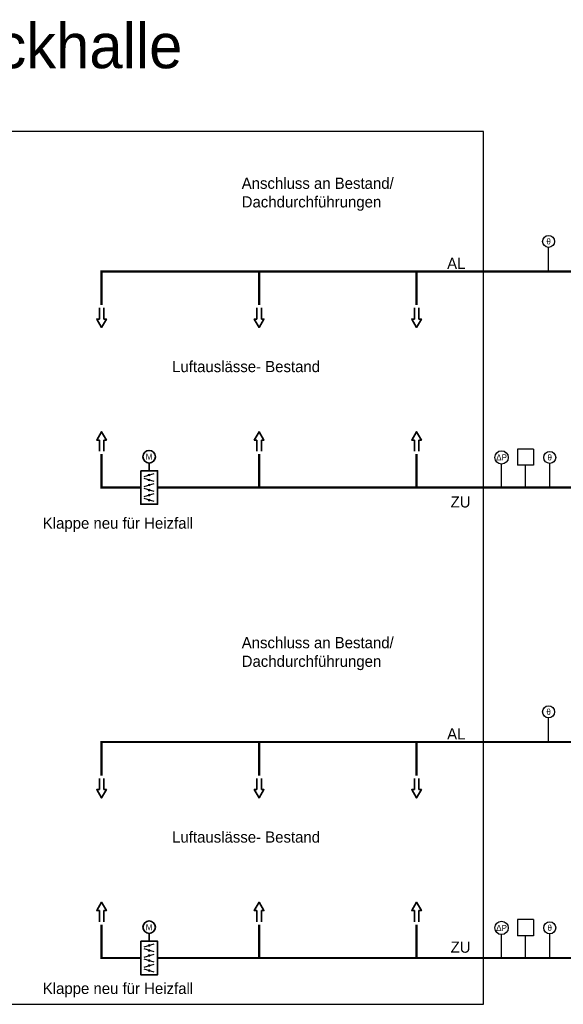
# Model space of a CAD drawing. Header units: millimetres. Extents: x 442 to 2976, y -308 to 276.
# Tile 4 of 5: x 2416 to 2659, y -268 to 173. Entities that reach past the tile are written whole.
import ezdxf
from ezdxf.enums import TextEntityAlignment as Align

# ---------------------------------------------------------------- set-up
doc = ezdxf.new("R2010")
doc.units = ezdxf.units.MM
for name, color, linetype, lineweight in [('Pi_lü_Beschriftung', 43, 'Continuous', 25), ('Pi_lü_fo_ka_00_gelb', 32, 'Continuous', 35), ('Pi_lü_zu_ge_00_blau', 153, 'Continuous', 35), ('Pi_lü_zu_ka_00_rot', 232, 'Continuous', 35)]:
    doc.layers.add(name, color=color, linetype=linetype, lineweight=lineweight)
doc.styles.add('Arial', font='arial.ttf', dxfattribs={"width": 0.95, "height": 1.8})
doc.styles.add('GREEKS', font='greekc.shx')

# ---------------------------------------------------------------- blocks, each defined once
blk = doc.blocks.new('Jalousieklappe')
at = {"lineweight": 18}
h = blk.add_hatch(color=7, dxfattribs=at)
edge = h.paths.add_edge_path()
edge.add_arc((2.5, 3.75), 0.25, 0, 360)
edge = h.paths.add_edge_path()
edge.add_arc((2.5, 2.25), 0.25, 0, 360)
edge = h.paths.add_edge_path()
edge.add_arc((2.5, 0.75), 0.25, 0, 360)
edge = h.paths.add_edge_path()
edge.add_arc((2.5, -0.75), 0.25, 0, 360)
edge = h.paths.add_edge_path()
edge.add_arc((2.5, -2.25), 0.25, 0, 360)
edge = h.paths.add_edge_path()
edge.add_arc((2.5, -3.75), 0.25, 0, 360)
at = {"color": 7, "lineweight": 25}
for p, q in [((1, 4.2), (4, 3.3)), ((4, 2.7), (1, 1.8)), ((1, 1.2), (4, 0.3)), ((4, -0.3), (1, -1.2)), ((1, -1.8), (4, -2.7)), ((4, -3.3), (1, -4.2))]:
    blk.add_line(p, q, dxfattribs=at)
blk.add_lwpolyline([(5, -5), (5, 5), (0, 5), (0, -5)], close=True)
at = {"color": 7, "lineweight": 18}
for centre in [(2.5, 3.75), (2.5, 2.25), (2.5, 0.75), (2.5, -0.75), (2.5, -2.25), (2.5, -3.75)]:
    blk.add_circle(centre, 0.25, dxfattribs=at)
blk = doc.blocks.new('Antrieb-durch-Motor')
blk.add_line((0, 0), (0, 2.33))
blk.add_circle((0, 4.2), 1.87)
at = {"color": 43, "lineweight": 25, "style": 'Arial', "width": 0.95}
blk.add_attdef('ART', text='', height=1.8, dxfattribs=at).set_placement((0, 4.2), align=Align.MIDDLE_CENTER)
blk = doc.blocks.new('Fühler-Temperatur')
blk.add_line((0, 0), (0, -7.2))
blk.add_circle((0, -9), 1.8)
at = {"color": 7, "lineweight": 25, "style": 'GREEKS'}
blk.add_attdef('ART', text='', height=1.8, dxfattribs=at).set_placement((0, -9), align=Align.MIDDLE_CENTER)
blk = doc.blocks.new('Fühler-druck')
blk.add_line((0, 0), (0, -7))
blk.add_circle((0, -9), 2)
at = {"color": 7, "style": 'GREEKS'}
blk.add_attdef('ART', text='', height=1.8, dxfattribs=at).set_placement((0, -9), align=Align.MIDDLE_CENTER)

msp = doc.modelspace()

# ---------------------------------------------------------------- linework, layer by layer
for p, q in [((2638.74, -19.43), (2638.74, -26.63)), ((2645.94, -19.43), (2638.74, -19.43)), ((2645.94, -19.43), (2645.94, -26.63)), ((2645.94, -26.63), (2638.74, -26.63)), ((2642.34, -36.63), (2642.34, -26.63)), ((2638.74, -230.04), (2638.74, -237.24)), ((2645.94, -230.04), (2638.74, -230.04)), ((2645.94, -230.04), (2645.94, -237.24)), ((2645.94, -237.24), (2638.74, -237.24)), ((2642.34, -247.24), (2642.34, -237.24))]:
    msp.add_line(p, q)
msp.add_lwpolyline([(2623.62, 122.84), (2221.73, 122.84), (2221.73, -267.96), (2623.62, -267.96)], close=True)
at = {"layer": 'Pi_lü_fo_ka_00_gelb', "color": 253}
for p, q in [((2451.67, 43.82), (2451.67, 38.82)), ((2453.67, 38.82), (2453.67, 43.82)), ((2522.15, 43.82), (2522.15, 38.82)), ((2524.15, 38.82), (2524.15, 43.82)), ((2592.62, 43.82), (2592.62, 38.82)), ((2594.62, 38.82), (2594.62, 43.82)), ((2451.67, -166.8), (2451.67, -171.8)), ((2453.67, -171.8), (2453.67, -166.8)), ((2522.15, -166.8), (2522.15, -171.8)), ((2524.15, -171.8), (2524.15, -166.8)), ((2592.62, -166.8), (2592.62, -171.8)), ((2594.62, -171.8), (2594.62, -166.8))]:
    msp.add_line(p, q, dxfattribs=at)
at = {"layer": 'Pi_lü_fo_ka_00_gelb', "color": 253, "const_width": 1}
for points in [[(2665.45, 60.07), (2452.67, 60.07), (2452.67, 45.07)], [(2523.15, 60.07), (2523.15, 45.07)], [(2593.62, 60.07), (2593.62, 45.07)], [(2665.45, -150.55), (2452.67, -150.55), (2452.67, -165.55)], [(2523.15, -150.55), (2523.15, -165.55)], [(2593.62, -150.55), (2593.62, -165.55)]]:
    msp.add_lwpolyline(points, dxfattribs=at)
at = {"layer": 'Pi_lü_fo_ka_00_gelb', "color": 253}
for points in [[(2453.67, 38.82), (2454.84, 38.82), (2452.67, 35.07), (2450.51, 38.82), (2451.67, 38.82)], [(2524.15, 38.82), (2525.31, 38.82), (2523.15, 35.07), (2520.98, 38.82), (2522.15, 38.82)], [(2594.62, 38.82), (2595.79, 38.82), (2593.62, 35.07), (2591.46, 38.82), (2592.62, 38.82)], [(2453.67, -171.8), (2454.84, -171.8), (2452.67, -175.55), (2450.51, -171.8), (2451.67, -171.8)], [(2524.15, -171.8), (2525.31, -171.8), (2523.15, -175.55), (2520.98, -171.8), (2522.15, -171.8)], [(2594.62, -171.8), (2595.79, -171.8), (2593.62, -175.55), (2591.46, -171.8), (2592.62, -171.8)]]:
    msp.add_lwpolyline(points, dxfattribs=at)
at = {"layer": 'Pi_lü_zu_ka_00_rot', "color": 253}
for p, q in [((2451.67, -15.38), (2451.67, -20.38)), ((2453.67, -20.38), (2453.67, -15.38)), ((2522.15, -15.38), (2522.15, -20.38)), ((2524.15, -20.38), (2524.15, -15.38)), ((2592.62, -15.38), (2592.62, -20.38)), ((2594.62, -20.38), (2594.62, -15.38)), ((2451.67, -225.99), (2451.67, -230.99)), ((2453.67, -230.99), (2453.67, -225.99)), ((2522.15, -225.99), (2522.15, -230.99)), ((2524.15, -230.99), (2524.15, -225.99)), ((2592.62, -225.99), (2592.62, -230.99)), ((2594.62, -230.99), (2594.62, -225.99))]:
    msp.add_line(p, q, dxfattribs=at)
for points in [[(2451.67, -15.38), (2450.51, -15.38), (2452.67, -11.63), (2454.84, -15.38), (2453.67, -15.38)], [(2522.15, -15.38), (2520.98, -15.38), (2523.15, -11.63), (2525.31, -15.38), (2524.15, -15.38)], [(2592.62, -15.38), (2591.46, -15.38), (2593.62, -11.63), (2595.79, -15.38), (2594.62, -15.38)], [(2451.67, -225.99), (2450.51, -225.99), (2452.67, -222.24), (2454.84, -225.99), (2453.67, -225.99)], [(2522.15, -225.99), (2520.98, -225.99), (2523.15, -222.24), (2525.31, -225.99), (2524.15, -225.99)], [(2592.62, -225.99), (2591.46, -225.99), (2593.62, -222.24), (2595.79, -225.99), (2594.62, -225.99)]]:
    msp.add_lwpolyline(points, dxfattribs=at)
at = {"layer": 'Pi_lü_zu_ka_00_rot', "color": 253, "const_width": 1}
for points in [[(2452.67, -21.63), (2452.67, -36.63), (2470.19, -36.63)], [(2523.15, -21.63), (2523.15, -36.63)], [(2593.62, -21.63), (2593.62, -36.63)], [(2477.69, -36.63), (2665.45, -36.63)], [(2452.67, -232.24), (2452.67, -247.24), (2470.19, -247.24)], [(2523.15, -232.24), (2523.15, -247.24)], [(2593.62, -232.24), (2593.62, -247.24)], [(2477.69, -247.24), (2665.45, -247.24)]]:
    msp.add_lwpolyline(points, dxfattribs=at)

# ---------------------------------------------------------------- block references
ref = msp.add_blockref('Fühler-Temperatur', (2652.7, 60.07), dxfattribs=dict(xscale=1.5, yscale=1.5, zscale=1.5, rotation=180))
ref.add_attrib('ART', 'q', dxfattribs={"color": 7, "lineweight": 25, "height": 2.7, "style": 'GREEKS'}).set_placement((2652.7, 73.57), align=Align.MIDDLE_CENTER)
ref = msp.add_blockref('Fühler-druck', (2631.66, -36.63), dxfattribs=dict(xscale=1.5, yscale=1.5, zscale=1.5, rotation=180))
ref.add_attrib('ART', 'DR', dxfattribs={"color": 7, "height": 2.7, "style": 'GREEKS'}).set_placement((2631.66, -23.13), align=Align.MIDDLE_CENTER)
ref = msp.add_blockref('Fühler-Temperatur', (2653.2, -36.63), dxfattribs=dict(xscale=1.5, yscale=1.5, zscale=1.5, rotation=180))
ref.add_attrib('ART', 'q', dxfattribs={"color": 7, "lineweight": 25, "height": 2.7, "style": 'GREEKS'}).set_placement((2653.2, -23.13), align=Align.MIDDLE_CENTER)
ref = msp.add_blockref('Fühler-Temperatur', (2652.7, -150.55), dxfattribs=dict(xscale=1.5, yscale=1.5, zscale=1.5, rotation=180))
ref.add_attrib('ART', 'q', dxfattribs={"color": 7, "lineweight": 25, "height": 2.7, "style": 'GREEKS'}).set_placement((2652.7, -137.05), align=Align.MIDDLE_CENTER)
ref = msp.add_blockref('Fühler-druck', (2631.66, -247.24), dxfattribs=dict(xscale=1.5, yscale=1.5, zscale=1.5, rotation=180))
ref.add_attrib('ART', 'DR', dxfattribs={"color": 7, "height": 2.7, "style": 'GREEKS'}).set_placement((2631.66, -233.74), align=Align.MIDDLE_CENTER)
ref = msp.add_blockref('Fühler-Temperatur', (2653.2, -247.24), dxfattribs=dict(xscale=1.5, yscale=1.5, zscale=1.5, rotation=180))
ref.add_attrib('ART', 'q', dxfattribs={"color": 7, "lineweight": 25, "height": 2.7, "style": 'GREEKS'}).set_placement((2653.2, -233.74), align=Align.MIDDLE_CENTER)
at = {"layer": 'Pi_lü_zu_ge_00_blau', "xscale": 1.5, "yscale": 1.5, "zscale": 1.5}
for p in [(2473.94, -29.13), (2473.94, -239.74)]:
    msp.add_blockref('Antrieb-durch-Motor', p, dxfattribs=at).add_auto_attribs({'ART': 'M'})
at = {"layer": 'Pi_lü_zu_ge_00_blau', "xscale": 1.5, "yscale": 1.5, "zscale": 1.5, "rotation": 180}
for p in [(2477.69, -36.63), (2477.69, -247.24)]:
    msp.add_blockref('Jalousieklappe', p, dxfattribs=at)

# ---------------------------------------------------------------- texts
at = {"insert": (2297.07, 171.1), "char_height": 20, "attachment_point": 1}
msp.add_mtext_dynamic_manual_height_columns('Mehrzweckhalle ', width=99.6259, gutter_width=12.5, heights=[0], dxfattribs=at)
at = {"layer": 'Pi_lü_Beschriftung', "char_height": 5, "attachment_point": 1}
for s, width, gutter_width, heights, insert in [('Anschluss an Bestand/ \\PDachdurchführungen', 287.4942, 9, [54.84], (2515.37, 102.1)), ('AL', 24.8264, 9, [0], (2607.29, 66.22)), ('Luftauslässe- Bestand', 189.1167, 9, [6.56], (2484.26, 20.04)), ('ZU', 24.8264, 9, [0], (2608.84, -40.54)), ('Klappe neu für Heizfall', 189.1167, 0, [34.27], (2426.36, -50.05)), ('Anschluss an Bestand/ \\PDachdurchführungen', 287.4942, 9, [54.84], (2515.37, -103.55)), ('AL', 24.8264, 9, [0], (2607.29, -144.4)), ('Luftauslässe- Bestand', 189.1167, 9, [6.56], (2484.26, -190.58)), ('ZU', 24.8264, 9, [0], (2608.84, -239.87)), ('Klappe neu für Heizfall', 189.1167, 0, [34.27], (2426.36, -258.34))]:
    msp.add_mtext_dynamic_manual_height_columns(s, width=width, gutter_width=gutter_width, heights=heights, dxfattribs=dict(at, insert=insert))

doc.saveas('drawing.dxf')
